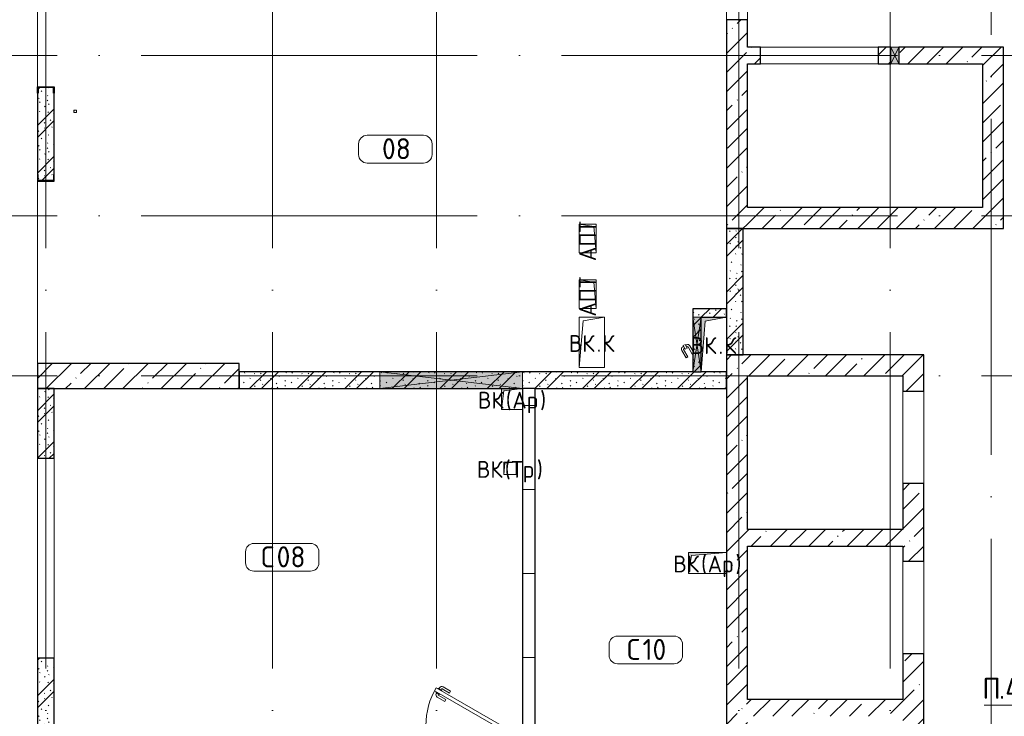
# Model space of a CAD drawing. Header units: millimetres. Extents: x -30540 to 173936, y -11730 to 122288.
# Tile 65 of 116: x 86295 to 98013, y 19300 to 27590. Entities that reach past the tile are written whole.
import ezdxf

# ---------------------------------------------------------------- set-up
doc = ezdxf.new("R2010")
doc.units = ezdxf.units.MM
doc.linetypes.add('ADSK_Линия сетки', pattern=[5000, 4000, -500, 0, -500])
for name, color, linetype, lineweight in [('A-____-NOTE-TEXT', 7, 'Continuous', 18), ('A-AREA-____-IDEN', 7, 'Continuous', 9), ('A-DETL-____-THIN', 7, 'Continuous', 9), ('A-DOOR-____-MCUT', 7, 'Continuous', 9), ('A-DOOR-____-OTLN', 7, 'Continuous', 18), ('A-DOOR-FRAM-MCUT', 7, 'Continuous', 9), ('A-DOOR-OPNG-OTLN', 7, 'Continuous', 18), ('A-FLOR-____-OTLN', 7, 'Continuous', 18), ('A-GENM-____-OTLN', 7, 'Continuous', 18), ('A-GLAZ-____-MCUT', 7, 'Continuous', 9), ('A-GLAZ-____-OTLN', 7, 'Continuous', 18), ('A-WALL-____-MCUT', 7, 'Continuous', 40), ('A-WALL-____-OTLN', 7, 'Continuous', 18), ('A-WALL-____-PATT', 7, 'Continuous', 40), ('G-____-____-TEXT', 7, 'Continuous', 9), ('I-WALL-____-MCUT', 7, 'Continuous', 40), ('M-EQPM-____-OTLN', 7, 'Continuous', 18), ('S-COLS-____-MCUT', 7, 'Continuous', 40), ('S-COLS-____-OTLN', 7, 'Continuous', 18), ('S-GRID-____-OTLN', 7, 'Continuous', 9)]:
    doc.layers.add(name, color=color, linetype=linetype, lineweight=lineweight)
doc.styles.add('GOST Common', font='GOST_Common.ttf', dxfattribs={"height": 200})
doc.styles.add('GOST Common_4', font='GOST_Common.ttf', dxfattribs={"height": 250})
doc.styles.add('ISOCPEUR', font='isocpeur.ttf', dxfattribs={"height": 250})
pattern_1 = [(45, (0, 0), (-228.0985, 228.0985), []), (45, (228.1, 0), (-228.0985, 228.0985), [403.225, -80.645, 6.706, -73.939])]
pattern_2 = [(135, (300.56, 377.28), (-565.6854, 6e-14), [10, -790]), (135, (349.8, 474.73), (-565.6854, 6e-14), [10, -790]), (135, (423.93, 473.06), (-565.6854, 6e-14), [10, -790]), (135, (229.92, 447.9), (-565.6854, 6e-14), [10, -790]), (135, (155.08, 447.9), (-565.6854, 6e-14), [10, -790]), (135, (114.9, 369.03), (-565.6854, 6e-14), [10, -790]), (135, (132.43, 285.8), (-565.6854, 6e-14), [10, -790]), (135, (214.66, 322), (-565.6854, 6e-14), [10, -790]), (135, (198.16, 261.88), (-565.6854, 6e-14), [10, -790]), (135, (45.2, 272.9), (-565.6854, 6e-14), [10, -790]), (135, (42.32, 336.16), (-565.6854, 6e-14), [10, -790]), (135, (92.26, 192.24), (-565.6854, 6e-14), [10, -790]), (135, (7.07, 149.2), (-565.6854, 6e-14), [10, -790]), (135, (80.6, 95.1), (-565.6854, 6e-14), [10, -790]), (135, (79.53, 36.94), (-565.6854, 6e-14), [10, -790]), (135, (153.87, 74.56), (-565.6854, 6e-14), [10, -790]), (135, (228.35, 124.8), (-565.6854, 6e-14), [10, -790]), (135, (279.75, 180.4), (-565.6854, 6e-14), [10, -790]), (135, (282.9, 31.63), (-565.6854, 6e-14), [10, -790]), (135, (377.38, 53.45), (-565.6854, 6e-14), [10, -790]), (135, (352.28, 102.7), (-565.6854, 6e-14), [10, -790]), (135, (354.05, 0), (-565.6854, 6e-14), [10, -790]), (135, (553.23, 16.45), (-565.6854, 6e-14), [10, -790]), (135, (542.38, 63.45), (-565.6854, 6e-14), [10, -790]), (135, (536.58, 239.3), (-565.6854, 6e-14), [10, -790]), (135, (475.85, 203.9), (-565.6854, 6e-14), [10, -790]), (135, (475.85, 316.54), (-565.6854, 6e-14), [10, -790]), (135, (520.8, 408.7), (-565.6854, 6e-14), [10, -790]), (135, (551.1, 470.8), (-565.6854, 6e-14), [10, -790]), (135, (235.25, 537.93), (-565.6854, 6e-14), [10, -790]), (135, (407.25, 547.65), (-565.6854, 6e-14), [10, -790]), (135, (94.5, 558.6), (-565.6854, 6e-14), [10, -790]), (135, (46.4, 532.3), (-565.6854, 6e-14), [10, -790]), (135, (85.56, 465.04), (-565.6854, 6e-14), [10, -790]), (135, (355.53, 181.14), (-565.6854, 6e-14), [10, -790]), (135, (362.23, 243.6), (-565.6854, 6e-14), [10, -790]), (135, (413.45, 344.1), (-565.6854, 6e-14), [10, -790]), (135, (286.3, 273.25), (-565.6854, 6e-14), [10, -790]), (135, (423.02, 263.72), (-565.6854, 6e-14), [10, -790]), (135, (162.94, 190.2), (-565.6854, 6e-14), [10, -790]), (135, (470.25, 120.93), (-565.6854, 6e-14), [10, -790]), (135, (484.48, 9.78), (-565.6854, 6e-14), [10, -790]), (45, (0, 212.13), (-565.6854, 0), []), (45, (212.13, 0), (-565.6854, 0), []), (45, (353.55, 0), (-565.6854, 0), []), (45, (0, 353.55), (-565.6854, 0), [])]

# ---------------------------------------------------------------- blocks, each defined once
blk = doc.blocks.new('КР-Проем - Настраиваемый-3280538-01 ЭМ')
at = {"layer": 'A-DOOR-OPNG-OTLN', "color": 254, "lineweight": 13, "true_color": 0xcccccc}
for p, q in [((-550, 125), (550, 125)), ((-550, -125), (550, -125))]:
    blk.add_line(p, q, dxfattribs=at)
blk = doc.blocks.new('КР-Проем - Настраиваемый-3280559-01 ЭМ')
at = {"layer": 'A-DOOR-OPNG-OTLN', "color": 254, "lineweight": 13, "true_color": 0xcccccc}
for p, q in [((-700, 100), (700, 100)), ((-700, -100), (700, -100))]:
    blk.add_line(p, q, dxfattribs=at)
blk = doc.blocks.new('АР_Дверь однопольная - 1000х2100h_900__Глухая_1 эт_аренда-4111243-01 ЭМ')
at = {"layer": 'A-DOOR-____-MCUT', "color": 254, "lineweight": 15, "true_color": 0xcccccc}
for p, q in [((-329, 525), (-349, 490)), ((-349, 490), (430, 40)), ((450, 75), (-329, 525)), ((430, 40), (450, 75))]:
    blk.add_line(p, q, dxfattribs=at)
at = {"layer": 'A-DOOR-____-OTLN', "color": 254, "lineweight": 5, "true_color": 0xcccccc}
for p, q in [((-328, 478), (-332, 471)), ((-332, 471), (-288, 446)), ((-308, 513), (-304, 519)), ((-304, 519), (-260, 494)), ((-293, 513), (-287, 524)), ((-271, 501), (-265, 511)), ((-260, 494), (-264, 488)), ((-170, 462), (-258, 513)), ((-157, 483), (-246, 535)), ((-170, 462), (-157, 483)), ((-321, 465), (-327, 454)), ((-227, 362), (-316, 413)), ((-299, 452), (-305, 442)), ((-215, 384), (-303, 435)), ((-288, 446), (-284, 453)), ((-215, 384), (-227, 362))]:
    blk.add_line(p, q, dxfattribs=at)
at = {"layer": 'A-DOOR-____-OTLN', "color": 254, "lineweight": 13, "true_color": 0xcccccc}
blk.add_arc((450, 75), 900, 150, 180, dxfattribs=at)
at = {"layer": 'A-DOOR-____-OTLN', "color": 254, "lineweight": 5, "true_color": 0xcccccc}
for centre, radius, start, end in [((-261, 509), 30, 60, 150), ((-261, 509), 4.99, 60, 150), ((-301, 439), 30, 150, 240), ((-301, 439), 4.99, 150, 240)]:
    blk.add_arc(centre, radius, start, end, dxfattribs=at)
at = {"layer": 'A-DOOR-FRAM-MCUT', "color": 254, "lineweight": 15, "true_color": 0xcccccc}
for p, q in [((-490, 75), (-500, 75)), ((-450, 75), (-490, 75)), ((-490, 75), (-490, -5)), ((-450, 35), (-450, 75)), ((-440, 35), (-450, 35)), ((-440, -5), (-440, 35)), ((450, 35), (440, 35)), ((440, 35), (440, -5)), ((490, 75), (450, 75)), ((450, 75), (450, 35)), ((490, -5), (490, 75)), ((490, 75), (500, 75)), ((-490, -5), (-500, -5)), ((-490, -5), (-440, -5)), ((440, -5), (490, -5)), ((490, -5), (500, -5))]:
    blk.add_line(p, q, dxfattribs=at)
blk = doc.blocks.new('АР_Проем - Настраиваемый-4199838-01 ЭМ')
at = {"layer": 'A-DOOR-OPNG-OTLN', "color": 254, "lineweight": 13, "true_color": 0xcccccc}
for p, q in [((-775, 125), (775, 125)), ((-775, -125), (775, -125))]:
    blk.add_line(p, q, dxfattribs=at)
blk = doc.blocks.new('АР_Отверстие прямоугольное - ОВВ-4296524-01 ЭМ')
at = {"layer": 'A-GLAZ-____-OTLN', "lineweight": 13, "true_color": 0xf9f9f9}
blk.add_hatch(color=7, dxfattribs=at).paths.add_polyline_path([(-725, 100), (-725, -100), (975, -100), (975, 100)])
at = {"layer": 'A-GLAZ-____-MCUT', "color": 254, "lineweight": 15, "true_color": 0xcccccc}
for p, q in [((-725, 100), (-725, -100)), ((975, 100), (975, -100))]:
    blk.add_line(p, q, dxfattribs=at)
at = {"layer": 'A-GLAZ-____-OTLN', "color": 254, "lineweight": 5, "true_color": 0xcccccc}
for p, q in [((975, 100), (-725, -100)), ((-725, 100), (975, -100))]:
    blk.add_line(p, q, dxfattribs=at)
at = {"layer": 'A-GLAZ-____-OTLN', "color": 254, "lineweight": 13, "true_color": 0xcccccc}
for p, q in [((975, 100), (-725, 100)), ((-725, 100), (-725, -100)), ((975, -100), (975, 100)), ((-725, -100), (975, -100))]:
    blk.add_line(p, q, dxfattribs=at)
blk = doc.blocks.new('АР_Отверстие прямоугольное - ВК_К-4185150-01 ЭМ')
at = {"layer": 'A-GLAZ-____-OTLN', "lineweight": 13, "true_color": 0xf9f9f9}
blk.add_hatch(color=7, dxfattribs=at).paths.add_polyline_path([(-200, -50), (450, -50), (450, 50), (-200, 50)])
at = {"layer": 'A-GLAZ-____-MCUT', "color": 254, "lineweight": 15, "true_color": 0xcccccc}
for p, q in [((-200, 50), (-200, -50)), ((450, 50), (450, -50))]:
    blk.add_line(p, q, dxfattribs=at)
at = {"layer": 'A-GLAZ-____-OTLN', "color": 254, "lineweight": 5, "true_color": 0xcccccc}
for p, q in [((450, 50), (-200, -50)), ((-200, 50), (450, -50))]:
    blk.add_line(p, q, dxfattribs=at)
at = {"layer": 'A-GLAZ-____-OTLN', "color": 254, "lineweight": 13, "true_color": 0xcccccc}
for p, q in [((450, 50), (-200, 50)), ((-200, 50), (-200, -50)), ((450, -50), (450, 50)), ((-200, -50), (450, -50))]:
    blk.add_line(p, q, dxfattribs=at)
blk = doc.blocks.new('АР_Отверстие прямоугольное - ЭОМ-3758123-01 ЭМ')
at = {"layer": 'A-GLAZ-____-OTLN', "lineweight": 13, "true_color": 0xf9f9f9}
blk.add_hatch(color=7, dxfattribs=at).paths.add_polyline_path([(172.5, -100), (172.5, 100), (77.5, 100), (77.5, -100)])
at = {"layer": 'A-GLAZ-____-MCUT', "color": 254, "lineweight": 15, "true_color": 0xcccccc}
for p, q in [((77.5, 100), (77.5, -100)), ((172.5, 100), (172.5, -100))]:
    blk.add_line(p, q, dxfattribs=at)
at = {"layer": 'A-GLAZ-____-OTLN', "color": 254, "lineweight": 5, "true_color": 0xcccccc}
for p, q in [((172.5, 100), (77.5, -100)), ((77.5, 100), (172.5, -100))]:
    blk.add_line(p, q, dxfattribs=at)
at = {"layer": 'A-GLAZ-____-OTLN', "color": 254, "lineweight": 13, "true_color": 0xcccccc}
for p, q in [((172.5, 100), (77.5, 100)), ((77.5, 100), (77.5, -100)), ((172.5, -100), (172.5, 100)), ((77.5, -100), (172.5, -100))]:
    blk.add_line(p, q, dxfattribs=at)
blk = doc.blocks.new('АР_Дверь однопольная - 300х400h_200__ВК_СС-3667330-01 ЭМ')
at = {"layer": 'A-DOOR-____-OTLN', "color": 254, "lineweight": 5, "true_color": 0xcccccc}
for p, q in [((-84, 128), (4, 180)), ((-72, 107), (-84, 128)), ((-72, 107), (17, 158)), ((62, 164), (19, 139)), ((19, 139), (23, 133)), ((30, 146), (24, 156)), ((32, 117), (28, 124)), ((75, 142), (32, 117)), ((43, 123), (49, 113)), ((51, 158), (45, 169)), ((66, 158), (62, 164)), ((64, 136), (70, 125)), ((71, 149), (75, 142)), ((-42, 55), (47, 106)), ((-42, 55), (-39, 50)), ((0, 50), (59, 84))]:
    blk.add_line(p, q, dxfattribs=at)
for centre, radius, start, end in [((19, 154), 30, 30, 120), ((19, 154), 4.99, 30, 120), ((44, 110), 30, 300, 30), ((44, 110), 4.99, 300, 30)]:
    blk.add_arc(centre, radius, start, end, dxfattribs=at)
blk = doc.blocks.new('АР_Фахверк_ _Швеллер полки параллельные_ - 20П-4199375-01 ЭМ')
at = {"layer": 'S-COLS-____-OTLN', "lineweight": 13, "true_color": 0xcccccc}
blk.add_hatch(color=254, dxfattribs=at).paths.add_polyline_path([(53, -91), (-18, -91), (-18, 91), (53, 91), (53, 100), (-23, 100), (-23, -100), (53, -100)])
at = {"layer": 'S-COLS-____-MCUT', "color": 254, "lineweight": 30, "true_color": 0xcccccc}
for p, q in [((-23, 100), (53, 100)), ((-23, -100), (-23, 100)), ((-18, 91), (-18, -91)), ((53, 91), (-18, 91)), ((53, 100), (53, 91)), ((53, -100), (-23, -100)), ((-18, -91), (53, -91)), ((53, -91), (53, -100))]:
    blk.add_line(p, q, dxfattribs=at)
blk = doc.blocks.new('АР_Фахверк_ _Швеллер полки параллельные_ - 20П-4199376-01 ЭМ')
at = {"layer": 'S-COLS-____-OTLN', "lineweight": 13, "true_color": 0xcccccc}
blk.add_hatch(color=254, dxfattribs=at).paths.add_polyline_path([(-23, -100), (53, -100), (53, -91), (-18, -91), (-18, 91), (53, 91), (53, 100), (-23, 100)])
at = {"layer": 'S-COLS-____-MCUT', "color": 254, "lineweight": 30, "true_color": 0xcccccc}
for p, q in [((53, 100), (-23, 100)), ((-23, 100), (-23, -100)), ((-18, -91), (-18, 91)), ((-18, 91), (53, 91)), ((53, 91), (53, 100)), ((-23, -100), (53, -100)), ((53, -91), (-18, -91)), ((53, -100), (53, -91))]:
    blk.add_line(p, q, dxfattribs=at)
blk = doc.blocks.new('АР_Канал вертикальный прямоугольный - ВК_Ар_-2076653-01 ЭМ')
at = {"layer": 'M-EQPM-____-OTLN', "lineweight": 13, "true_color": 0xe2e2e2}
blk.add_hatch(color=254, dxfattribs=at).paths.add_polyline_path([(-125, -125), (-100, 100), (125, 125), (-125, 125)])
at = {"layer": 'M-EQPM-____-OTLN', "color": 253, "lineweight": 13, "true_color": 0xaaaaaa}
for p, q in [((125, 125), (-125, 125)), ((-125, 125), (-125, -125)), ((125, 125), (-125, 125)), ((-125, 125), (-125, -125)), ((-125, -125), (-125, 125)), ((-125, 125), (125, 125)), ((-100, 100), (125, 125)), ((-100, 100), (125, 125)), ((125, -125), (125, 125)), ((125, 125), (125, -125)), ((-125, -125), (-100, 100)), ((-125, -125), (-100, 100)), ((-125, -125), (125, -125)), ((125, -125), (-125, -125))]:
    blk.add_line(p, q, dxfattribs=at)
blk = doc.blocks.new('АР_Канал вертикальный прямоугольный - ВК_Тр_-2076863-01 ЭМ')
at = {"layer": 'M-EQPM-____-OTLN', "lineweight": 13, "true_color": 0xe2e2e2}
blk.add_hatch(color=254, dxfattribs=at).paths.add_polyline_path([(-75, -75), (-60, 60), (75, 75), (-75, 75)])
at = {"layer": 'M-EQPM-____-OTLN', "color": 253, "lineweight": 13, "true_color": 0xaaaaaa}
for p, q in [((75, 75), (-75, 75)), ((-75, 75), (-75, -75)), ((75, 75), (-75, 75)), ((-75, 75), (-75, -75)), ((-75, -75), (-75, 75)), ((-75, 75), (75, 75)), ((-75, -75), (-60, 60)), ((-75, -75), (-60, 60)), ((-60, 60), (75, 75)), ((-60, 60), (75, 75)), ((75, -75), (75, 75)), ((75, 75), (75, -75)), ((-75, -75), (75, -75)), ((75, -75), (-75, -75))]:
    blk.add_line(p, q, dxfattribs=at)
blk = doc.blocks.new('АР_Канал вертикальный прямоугольный - ВК_Ар_-2076498-01 ЭМ')
at = {"layer": 'M-EQPM-____-OTLN', "lineweight": 13, "true_color": 0xe2e2e2}
blk.add_hatch(color=254, dxfattribs=at).paths.add_polyline_path([(-225, -125), (-190, 90), (225, 125), (-225, 125)])
at = {"layer": 'M-EQPM-____-OTLN', "color": 253, "lineweight": 13, "true_color": 0xaaaaaa}
for p, q in [((225, 125), (-225, 125)), ((-225, 125), (-225, -125)), ((225, 125), (-225, 125)), ((-225, 125), (-225, -125)), ((-225, -125), (-225, 125)), ((-225, 125), (225, 125)), ((-190, 90), (225, 125)), ((-190, 90), (225, 125)), ((225, -125), (225, 125)), ((225, 125), (225, -125)), ((-225, -125), (-190, 90)), ((-225, -125), (-190, 90)), ((-225, -125), (225, -125)), ((225, -125), (-225, -125))]:
    blk.add_line(p, q, dxfattribs=at)
blk = doc.blocks.new('АР_Канал вертикальный прямоугольный - ВК_К-2454768-01 ЭМ')
at = {"layer": 'M-EQPM-____-OTLN', "lineweight": 13, "true_color": 0xe2e2e2}
blk.add_hatch(color=254, dxfattribs=at).paths.add_polyline_path([(-150, -325), (-102.5, 277.5), (150, 325), (-150, 325)])
at = {"layer": 'M-EQPM-____-OTLN', "color": 253, "lineweight": 13, "true_color": 0xaaaaaa}
for p, q in [((150, 325), (-150, 325)), ((-150, 325), (-150, -325)), ((150, 325), (-150, 325)), ((-150, 325), (-150, -325)), ((-150, -325), (-150, 325)), ((-150, 325), (150, 325)), ((-150, -325), (-102.5, 277.5)), ((-150, -325), (-102.5, 277.5)), ((-102.5, 277.5), (150, 325)), ((-102.5, 277.5), (150, 325)), ((150, -325), (150, 325)), ((150, 325), (150, -325)), ((-150, -325), (150, -325)), ((150, -325), (-150, -325))]:
    blk.add_line(p, q, dxfattribs=at)
blk = doc.blocks.new('АР_Канал вертикальный прямоугольный - ВК_К-3201270-01 ЭМ')
at = {"layer": 'A-GENM-____-OTLN', "color": 253, "lineweight": 13, "true_color": 0xaaaaaa}
for p, q in [((-150, -300), (-150, 300)), ((-150, 300), (150, 300))]:
    blk.add_line(p, q, dxfattribs=at)
at = {"layer": 'M-EQPM-____-OTLN', "color": 253, "lineweight": 13, "true_color": 0xaaaaaa}
for p, q in [((-150, -300), (-150, 300)), ((-150, 300), (150, 300)), ((-150, -300), (-105, 255)), ((-105, 255), (150, 300)), ((150, 300), (150, -300)), ((150, -300), (-150, -300))]:
    blk.add_line(p, q, dxfattribs=at)
blk = doc.blocks.new('АР_Канал вертикальный прямоугольный - АПТ-3201273-01 ЭМ')
at = {"layer": 'A-GENM-____-OTLN', "color": 253, "lineweight": 13, "true_color": 0xaaaaaa}
for p, q in [((-170, -100), (-170, 100)), ((-170, 100), (170, 100))]:
    blk.add_line(p, q, dxfattribs=at)
at = {"layer": 'M-EQPM-____-OTLN', "color": 253, "lineweight": 13, "true_color": 0xaaaaaa}
for p, q in [((-170, -100), (-170, 100)), ((-170, 100), (170, 100)), ((-170, -100), (-143, 73)), ((-143, 73), (170, 100)), ((170, 100), (170, -100)), ((170, -100), (-170, -100))]:
    blk.add_line(p, q, dxfattribs=at)
blk = doc.blocks.new('АР_Канал вертикальный прямоугольный - ВК_ПолКр-4279049-01 ЭМ')
at = {"layer": 'M-EQPM-____-OTLN', "lineweight": 13, "true_color": 0xe2e2e2}
blk.add_hatch(color=254, dxfattribs=at).paths.add_polyline_path([(-15, -15), (-12, 12), (15, 15), (-15, 15)])
at = {"layer": 'M-EQPM-____-OTLN', "color": 253, "lineweight": 13, "true_color": 0xaaaaaa}
for p, q in [((15, 15), (-15, 15)), ((-15, 15), (-15, -15)), ((15, 15), (-15, 15)), ((-15, 15), (-15, -15)), ((-15, -15), (-15, 15)), ((-15, 15), (15, 15)), ((-15, -15), (-12, 12)), ((-15, -15), (-12, 12)), ((-12, 12), (15, 15)), ((-12, 12), (15, 15)), ((15, -15), (15, 15)), ((15, 15), (15, -15)), ((-15, -15), (15, -15)), ((15, -15), (-15, -15))]:
    blk.add_line(p, q, dxfattribs=at)
blk = doc.blocks.new('Наметкина 10_РД_АР_К4_отсоединено_rvt-1-01 ЭМ')
at = {"layer": 'A-WALL-____-PATT', "lineweight": 5, "true_color": 0xcccccc}
h = blk.add_hatch(dxfattribs=at)
h.set_pattern_fill('FP_88', color=254, style=0, pattern_type=2)
h.set_pattern_definition(pattern_1)
h.paths.add_polyline_path([(94955, 25105), (94955, 27590), (94705, 27590), (94705, 25105)])
h.paths.add_polyline_path([(94955, 29140), (94955, 35615), (94705, 35615), (94705, 29140)])
h = blk.add_hatch(dxfattribs=at)
h.set_pattern_fill('FP_88', color=254, style=0, pattern_type=2)
h.set_pattern_definition(pattern_1)
h.paths.add_polyline_path([(97755, 27065), (97755, 27265), (96758, 27265), (96758, 27065)])
h.paths.add_polyline_path([(96663, 27065), (96663, 27265), (96510, 27265), (96510, 27065)])
h.paths.add_polyline_path([(95110, 27065), (95110, 27265), (94955, 27265), (94955, 27065)])
h = blk.add_hatch(dxfattribs=at)
h.set_pattern_fill('FP_88', color=254, style=0, pattern_type=2)
h.set_pattern_definition(pattern_1)
h.paths.add_polyline_path([(97993, 25355), (98005, 25355), (98005, 27265), (97755, 27265), (97755, 25355)])
h = blk.add_hatch(dxfattribs=at)
h.set_pattern_fill('FP_105', color=254, style=0, pattern_type=2)
h.set_pattern_definition(pattern_2)
h.paths.add_polyline_path([(86696, 25675), (86696, 25746), (86705, 25746), (86705, 26714), (86696, 26714), (86696, 26785), (86514, 26785), (86514, 26714), (86505, 26714), (86505, 25746), (86514, 25746), (86514, 25675)])
h = blk.add_hatch(dxfattribs=at)
h.set_pattern_fill('FP_88', color=254, style=0, pattern_type=2)
h.set_pattern_definition(pattern_1)
h.paths.add_polyline_path([(98005, 25105), (98005, 25355), (94955, 25355), (94955, 25105), (97993, 25105)])
h = blk.add_hatch(dxfattribs=at)
h.set_pattern_fill('FP_105', color=254, style=0, pattern_type=2)
h.set_pattern_definition(pattern_2)
h.paths.add_polyline_path([(94905, 23600), (94905, 25105), (94705, 25105), (94705, 23600)])
h = blk.add_hatch(dxfattribs=at)
h.set_pattern_fill('FP_105', color=254, style=0, pattern_type=2)
h.set_pattern_definition(pattern_2)
h.paths.add_polyline_path([(94705, 24050), (94705, 24150), (94305, 24150), (94305, 24050), (94405, 24050)])
h = blk.add_hatch(dxfattribs=at)
h.set_pattern_fill('FP_105', color=254, style=0, pattern_type=2)
h.set_pattern_definition(pattern_2)
h.paths.add_polyline_path([(94305, 23400), (94405, 23400), (94405, 24050), (94305, 24050), (94305, 24002)])
h = blk.add_hatch(dxfattribs=at)
h.set_pattern_fill('FP_88', color=254, style=0, pattern_type=2)
h.set_pattern_definition(pattern_1)
h.paths.add_polyline_path([(96805, 23350), (97055, 23350), (97055, 23600), (94705, 23600), (94705, 23350), (94955, 23350)])
h = blk.add_hatch(dxfattribs=at)
h.set_pattern_fill('FP_105', color=254, style=0, pattern_type=2)
h.set_pattern_definition(pattern_2)
h.paths.add_polyline_path([(93913, 23200), (94705, 23200), (94705, 23400), (88905, 23400), (88905, 23200), (92430, 23200)])
h = blk.add_hatch(dxfattribs=at)
h.set_pattern_fill('FP_88', color=254, style=0, pattern_type=2)
h.set_pattern_definition(pattern_1)
h.paths.add_polyline_path([(94705, 11700), (94955, 11700), (94955, 23350), (94705, 23350), (94705, 12948)])
h = blk.add_hatch(dxfattribs=at)
h.set_pattern_fill('FP_88', color=254, style=0, pattern_type=2)
h.set_pattern_definition(pattern_1)
h.paths.add_polyline_path([(97055, 15450), (97055, 15995), (96805, 15995), (96805, 15450)])
h.paths.add_polyline_path([(97055, 17095), (97055, 18020), (96805, 18020), (96805, 17095)])
h.paths.add_polyline_path([(97055, 19120), (97055, 20045), (96805, 20045), (96805, 19120)])
h.paths.add_polyline_path([(96805, 21145), (97055, 21145), (97055, 22070), (96805, 22070), (96805, 21325)])
h.paths.add_polyline_path([(96805, 23170), (97055, 23170), (97055, 23350), (96805, 23350)])
h = blk.add_hatch(dxfattribs=at)
h.set_pattern_fill('FP_105', color=254, style=0, pattern_type=2)
h.set_pattern_definition(pattern_2)
h.paths.add_polyline_path([(86705, 22370), (86705, 23200), (86505, 23200), (86505, 22370)])
h = blk.add_hatch(dxfattribs=at)
h.set_pattern_fill('FP_106', color=254, style=0, pattern_type=2)
h.set_pattern_definition([(0, (0, 0), (0, 1000), []), (90, (0, 0), (-1000, 6e-14), [])])
h.paths.add_polyline_path([(92430, 12125), (92430, 13350), (92280, 13350), (92280, 12125)])
h.paths.add_polyline_path([(92280, 14350), (92430, 14350), (92430, 14700), (92280, 14700)])
h.paths.add_polyline_path([(92280, 15700), (92430, 15700), (92430, 16450), (92280, 16450), (92280, 15840)])
h.paths.add_polyline_path([(92430, 17450), (92430, 18040), (92280, 18040), (92280, 17450)])
h.paths.add_polyline_path([(92430, 19040), (92430, 23200), (92280, 23200), (92280, 19040)])
h = blk.add_hatch(dxfattribs=at)
h.set_pattern_fill('FP_88', color=254, style=0, pattern_type=2)
h.set_pattern_definition(pattern_1)
h.paths.add_polyline_path([(96805, 21325), (96805, 21525), (94955, 21525), (94955, 21325)])
h = blk.add_hatch(dxfattribs=at)
h.set_pattern_fill('FP_105', color=254, style=0, pattern_type=2)
h.set_pattern_definition(pattern_2)
h.paths.add_polyline_path([(86705, 19200), (86705, 19990), (86505, 19990), (86505, 19200)])
h = blk.add_hatch(dxfattribs=at)
h.set_pattern_fill('FP_88', color=254, style=0, pattern_type=2)
h.set_pattern_definition(pattern_1)
h.paths.add_polyline_path([(96805, 19300), (96805, 19500), (94955, 19500), (94955, 19300)])
at = {"layer": 'S-COLS-____-OTLN', "lineweight": 5, "true_color": 0xcccccc}
h = blk.add_hatch(dxfattribs=at)
h.set_pattern_fill('FP_88', color=254, style=0, pattern_type=2)
h.set_pattern_definition(pattern_1)
h.paths.add_polyline_path([(88905, 23200), (88905, 23500), (86505, 23500), (86505, 23200)])
at = {"layer": 'A-FLOR-____-OTLN', "color": 254, "lineweight": 13, "true_color": 0xcccccc}
for p, q in [((86505, 28970), (86505, 26790)), ((95110, 27265), (96510, 27265)), ((86505, 25670), (86505, 23500)), ((88905, 23500), (88905, 23400)), ((92280, 21622), (92280, 23200)), ((97055, 23170), (97055, 22070)), ((86505, 22370), (86505, 19990)), ((86705, 22370), (86705, 19990)), ((86705, 19990), (86705, 22370)), ((97055, 21145), (97055, 20045))]:
    blk.add_line(p, q, dxfattribs=at)
at = {"layer": 'A-WALL-____-MCUT', "color": 254, "lineweight": 30, "true_color": 0xcccccc}
for p, q in [((94705, 27590), (94705, 25105)), ((94955, 27590), (94705, 27590)), ((94955, 27265), (94955, 27590)), ((95110, 27265), (94955, 27265)), ((95110, 27065), (95110, 27265)), ((96663, 27265), (96510, 27265)), ((96510, 27265), (96510, 27065)), ((96663, 27065), (96663, 27265)), ((97755, 27265), (96758, 27265)), ((96758, 27265), (96758, 27065)), ((98005, 27265), (97755, 27265)), ((98005, 25355), (98005, 27265)), ((94955, 25355), (94955, 27065)), ((94955, 27065), (95110, 27065)), ((96510, 27065), (96663, 27065)), ((96758, 27065), (97755, 27065)), ((97755, 27065), (97755, 25355)), ((86505, 26714), (86505, 25746)), ((86705, 25746), (86705, 26714)), ((97755, 25355), (94955, 25355)), ((98005, 25105), (98005, 25355)), ((94705, 25105), (94955, 25105)), ((94955, 25105), (98005, 25105)), ((97055, 23600), (94705, 23600)), ((94705, 23600), (94705, 23350)), ((97055, 23350), (97055, 23600)), ((94305, 23400), (94405, 23400)), ((94705, 23350), (94705, 15950)), ((94955, 23350), (96805, 23350)), ((94955, 21525), (94955, 23350)), ((96805, 23350), (96805, 23170)), ((97055, 23170), (97055, 23350)), ((86705, 23200), (86505, 23200)), ((86505, 23200), (86505, 22370)), ((86705, 22370), (86705, 23200)), ((92280, 23200), (92280, 19190)), ((92430, 23200), (92280, 23200)), ((92430, 19040), (92430, 23200)), ((96805, 23170), (97055, 23170)), ((86505, 22370), (86705, 22370)), ((97055, 22070), (96805, 22070)), ((96805, 22070), (96805, 21525)), ((97055, 21145), (97055, 22070)), ((96805, 21525), (94955, 21525)), ((94955, 19500), (94955, 21325)), ((94955, 21325), (96805, 21325)), ((96805, 21325), (96805, 21145)), ((96805, 21145), (97055, 21145)), ((97055, 20045), (96805, 20045)), ((96805, 20045), (96805, 19500)), ((97055, 19120), (97055, 20045)), ((86505, 19990), (86505, 19200)), ((86705, 19990), (86505, 19990)), ((86705, 19200), (86705, 19990)), ((96805, 19500), (94955, 19500))]:
    blk.add_line(p, q, dxfattribs=at)
at = {"layer": 'A-WALL-____-OTLN', "color": 254, "lineweight": 13, "true_color": 0xcccccc}
for p, q in [((96663, 27265), (96758, 27265)), ((96758, 27065), (96663, 27065))]:
    blk.add_line(p, q, dxfattribs=at)
at = {"layer": 'I-WALL-____-MCUT', "color": 254, "lineweight": 30, "true_color": 0xcccccc}
for p, q in [((94705, 25105), (94705, 23600)), ((94905, 25105), (94705, 25105)), ((94905, 23600), (94905, 25105)), ((94705, 24150), (94305, 24150)), ((94305, 24150), (94305, 24050)), ((94705, 24050), (94705, 24150)), ((94305, 24050), (94305, 23400)), ((94405, 24050), (94705, 24050)), ((94405, 23400), (94405, 24050)), ((94705, 23600), (94905, 23600)), ((90580, 23400), (88905, 23400)), ((88905, 23400), (88905, 23200)), ((92280, 23400), (90580, 23400)), ((94305, 23400), (92280, 23400)), ((94705, 23400), (94405, 23400)), ((94705, 23200), (94705, 23400)), ((88905, 23200), (90580, 23200)), ((90580, 23200), (92280, 23200)), ((92430, 23200), (94705, 23200))]:
    blk.add_line(p, q, dxfattribs=at)
at = {"layer": 'S-COLS-____-MCUT', "color": 254, "lineweight": 30, "true_color": 0xcccccc}
for p, q in [((88905, 23500), (86505, 23500)), ((86505, 23500), (86505, 23200)), ((88905, 23200), (88905, 23500)), ((86505, 23200), (88905, 23200))]:
    blk.add_line(p, q, dxfattribs=at)
at = {"layer": 'A-DOOR-____-OTLN', "color": 254, "lineweight": 13, "true_color": 0xcccccc}
for name, p, rotation in [('АР_Проем - Настраиваемый-4199838-01 ЭМ', (94830, 28365), 89.99999999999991), ('КР-Проем - Настраиваемый-3280559-01 ЭМ', (95810, 27165), 180), ('АР_Дверь однопольная - 300х400h_200__ВК_СС-3667330-01 ЭМ', (94355, 23650), 90), ('КР-Проем - Настраиваемый-3280538-01 ЭМ', (96930, 22620), 89.9999999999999), ('КР-Проем - Настраиваемый-3280538-01 ЭМ', (96930, 20595), 89.9999999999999)]:
    blk.add_blockref(name, p, dxfattribs=dict(at, rotation=rotation))
blk.add_blockref('АР_Дверь однопольная - 1000х2100h_900__Глухая_1 эт_аренда-4111243-01 ЭМ', (91580, 19115), dxfattribs=at)
at = {"layer": 'A-GLAZ-____-OTLN', "color": 254, "lineweight": 13, "true_color": 0xcccccc}
blk.add_blockref('АР_Отверстие прямоугольное - ЭОМ-3758123-01 ЭМ', (96585, 27165), dxfattribs=at)
for name, p, rotation in [('АР_Отверстие прямоугольное - ВК_К-4185150-01 ЭМ', (94355, 23600), 90), ('АР_Отверстие прямоугольное - ОВВ-4296524-01 ЭМ', (91555, 23300), 180)]:
    blk.add_blockref(name, p, dxfattribs=dict(at, rotation=rotation))
at = {"layer": 'M-EQPM-____-OTLN', "color": 253, "lineweight": 5, "true_color": 0xaaaaaa}
for name, p in [('АР_Канал вертикальный прямоугольный - ВК_ПолКр-4279049-01 ЭМ', (86955, 26500)), ('АР_Канал вертикальный прямоугольный - ВК_К-3201270-01 ЭМ', (93105, 23750)), ('АР_Канал вертикальный прямоугольный - ВК_К-2454768-01 ЭМ', (94555, 23725)), ('АР_Канал вертикальный прямоугольный - ВК_Ар_-2076653-01 ЭМ', (92155, 23075)), ('АР_Канал вертикальный прямоугольный - ВК_Тр_-2076863-01 ЭМ', (92130, 22251)), ('АР_Канал вертикальный прямоугольный - ВК_Ар_-2076498-01 ЭМ', (94480, 21125))]:
    blk.add_blockref(name, p, dxfattribs=at)
at = {"layer": 'M-EQPM-____-OTLN', "color": 253, "lineweight": 5, "true_color": 0xaaaaaa, "rotation": 269.9999999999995}
for p in [(93055, 24985), (93055, 24325)]:
    blk.add_blockref('АР_Канал вертикальный прямоугольный - АПТ-3201273-01 ЭМ', p, dxfattribs=at)
at = {"layer": 'S-COLS-____-OTLN', "color": 254, "lineweight": 13, "true_color": 0xcccccc}
for name, p, rotation in [('АР_Фахверк_ _Швеллер полки параллельные_ - 20П-4199375-01 ЭМ', (86605, 26767), 269.9999999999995), ('АР_Фахверк_ _Швеллер полки параллельные_ - 20П-4199376-01 ЭМ', (86605, 25693), 90.0000000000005)]:
    blk.add_blockref(name, p, dxfattribs=dict(at, rotation=rotation))
at = {"layer": 'A-____-NOTE-TEXT', "color": 253, "lineweight": 5, "true_color": 0xaaaaaa, "char_height": 200, "width": 609.28, "attachment_point": 1, "rotation": 90, "style": 'GOST Common'}
for insert in [(92954, 24717), (92954, 24057)]:
    blk.add_mtext('АПТ', dxfattribs=dict(at, insert=insert))
at = {"layer": 'A-____-NOTE-TEXT', "color": 253, "lineweight": 5, "true_color": 0xaaaaaa, "char_height": 200, "attachment_point": 1, "style": 'GOST Common'}
for s, insert, width in [('ВК', (92830, 23837), 400.84), ('\\fGOST Common|b0|i0|c204|p34|;К', (93227, 23837), 192.4), ('ВК', (94280, 23812), 400.84), ('\\fGOST Common|b0|i0|c204|p34|;К', (94677, 23812), 192.4), ('\\fGOST Common|b0|i0|c204|p34|;.', (93161, 23837), 80.17), ('\\fGOST Common|b0|i0|c204|p34|;.', (94611, 23812), 80.17), ('ВК', (91748, 23162), 400.84), ('\\fGOST Common|b0|i0|c204|p34|;(', (92079, 23162), 96.2), ('Ар', (92158, 23162), 400.84), ('\\fGOST Common|b0|i0|c204|p34|;)', (92489, 23162), 96.2), ('ВК', (91736, 22338), 400.84), ('\\fGOST Common|b0|i0|c204|p34|;(', (92067, 22338), 96.2), ('Тр', (92146, 22338), 368.78), ('\\fGOST Common|b0|i0|c204|p34|;)', (92450, 22338), 96.2), ('ВК', (94073, 21212), 400.84), ('\\fGOST Common|b0|i0|c204|p34|;(', (94404, 21212), 96.2), ('Ар', (94483, 21212), 400.84), ('\\fGOST Common|b0|i0|c204|p34|;)', (94814, 21212), 96.2)]:
    blk.add_mtext(s, dxfattribs=dict(at, insert=insert, width=width))
blk = doc.blocks.new('Марка помещения 2 - Марка помещения 2-1605974-01 ЭМ')
at = {"layer": 'A-AREA-____-IDEN', "color": 253, "true_color": 0xaaaaaa}
for p, q in [((-1.797, 0.841), (1.569, 0.841)), ((-2.297, -0.309), (-2.297, 0.341)), ((2.069, 0.341), (2.069, -0.309)), ((1.569, -0.809), (-1.797, -0.809))]:
    blk.add_line(p, q, dxfattribs=at)
for centre, start, end in [((-1.797, 0.341), 90, 180), ((1.569, 0.341), 0, 90), ((-1.797, -0.309), 180, 270), ((1.569, -0.309), 270, 360)]:
    blk.add_arc(centre, 0.5, start, end, dxfattribs=at)

msp = doc.modelspace()

# ---------------------------------------------------------------- linework, layer by layer
at = {"layer": 'A-DETL-____-THIN'}
msp.add_line((99455.3, 19432.9), (97775.3, 19432.9), dxfattribs=at)
at = {"layer": 'S-GRID-____-OTLN', "color": 253, "linetype": 'ADSK_Линия сетки', "true_color": 0xaaaaaa}
for p, q in [((86605.3, -10130.4), (86605.3, 56550)), ((89305.3, -10130.4), (89305.3, 56550)), ((91255.3, -10130.4), (91255.3, 56550)), ((94855.3, -10130.4), (94855.3, 56550)), ((96655.3, -10130.4), (96655.3, 56550)), ((97855.3, -7590.4), (97855.3, 56550)), ((111741.6, 27165), (78589.2, 27165)), ((111741.6, 25255), (78589.2, 25255)), ((111741.6, 23350), (78589.2, 23350))]:
    msp.add_line(p, q, dxfattribs=at)

# ---------------------------------------------------------------- block references
at = {"lineweight": 5}
msp.add_blockref('Наметкина 10_РД_АР_К4_отсоединено_rvt-1-01 ЭМ', (0, 0), dxfattribs=at)
at = {"layer": 'A-AREA-____-IDEN', "color": 253, "true_color": 0xaaaaaa, "xscale": 199.9999999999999, "yscale": 199.9999999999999, "zscale": 199.9999999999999}
for p in [(90788.2, 26045.7), (89442.1, 21189.3), (93769.5, 20087.2)]:
    msp.add_blockref('Марка помещения 2 - Марка помещения 2-1605974-01 ЭМ', p, dxfattribs=at)

# ---------------------------------------------------------------- texts
at = {"layer": 'A-AREA-____-IDEN', "color": 253, "true_color": 0xaaaaaa, "char_height": 250, "attachment_point": 1, "style": 'GOST Common_4'}
for s, insert, width in [('08', (90606.7, 26179.5), 448.945), ('\\fGOST Common|b0|i0|c204|p34|;С', (89167.6, 21323), 224.472), ('08', (89352.8, 21323), 448.945), ('\\fGOST Common|b0|i0|c204|p34|;С', (93522, 20220.9), 224.472), ('10', (93707.2, 20220.9), 384.81)]:
    msp.add_mtext(s, dxfattribs=dict(at, insert=insert, width=width))
at = {"layer": 'G-____-____-TEXT', "char_height": 250, "attachment_point": 1, "style": 'ISOCPEUR'}
for s, insert, width in [('\\fISOCPEUR|b0|i0|c204|p34|;П', (97750.9, 19757.8), 240.506), ('.4.31-1', (97949.3, 19757.8), 1138.396)]:
    msp.add_mtext(s, dxfattribs=dict(at, insert=insert, width=width))

doc.saveas('drawing.dxf')
